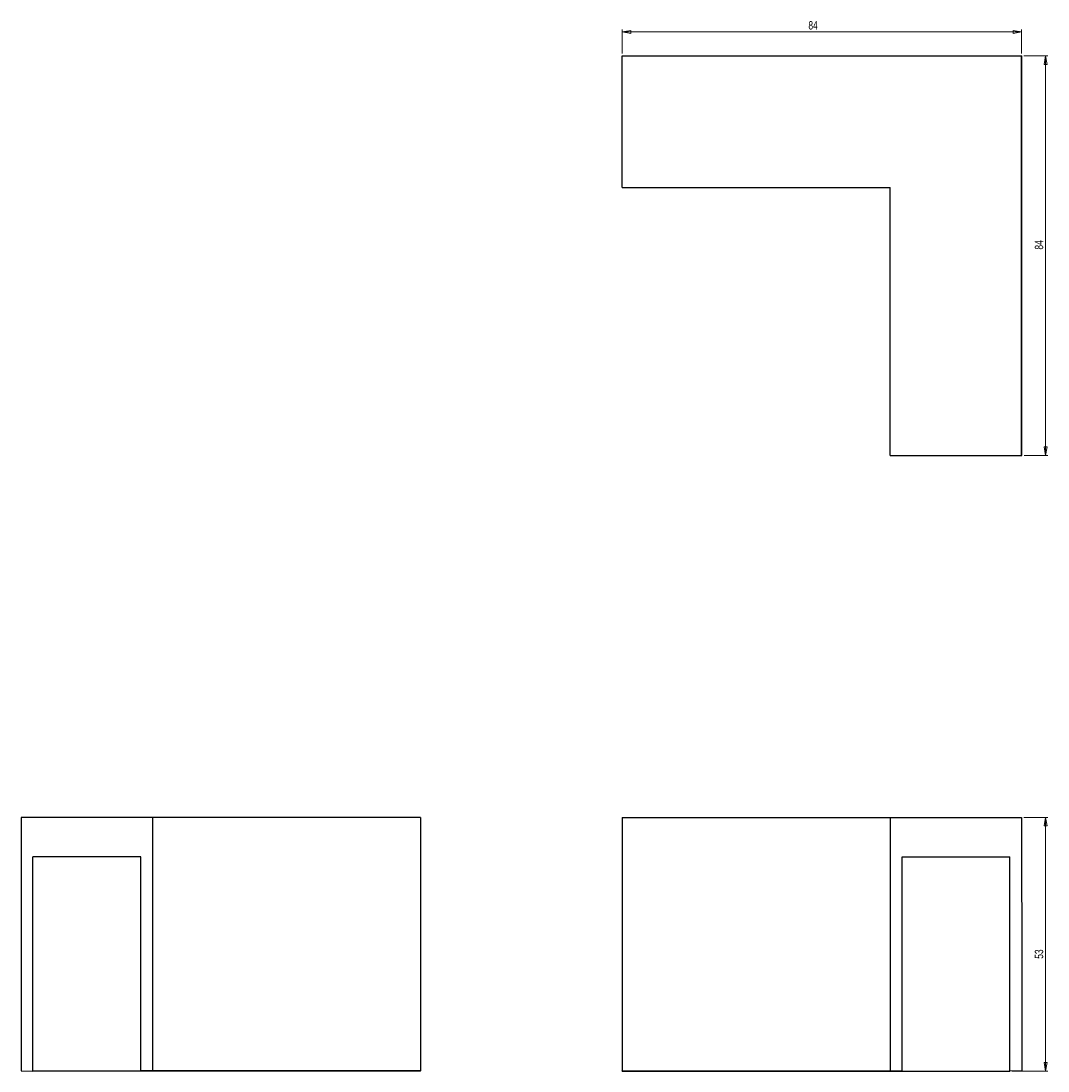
# Model space of a CAD drawing. Header units: millimetres. Extents: x 423 to 852, y 272 to 711.
import ezdxf

# ---------------------------------------------------------------- set-up
doc = ezdxf.new("R2010")
doc.units = ezdxf.units.MM
doc.styles.add('SLDTEXTSTYLE0', font='TXT', dxfattribs={"width": 0.75})
doc.dimstyles.new('SLDDIMSTYLE0', dxfattribs={"dimtxt": 3.5, "dimasz": 3.556, "dimexe": 0, "dimexo": 0.0625, "dimgap": 0.875, "dimtad": 1, "dimdec": 0, "dimlfac": 0.5, "dimrnd": 1e-09, "dimzin": 12, "dimdsep": 46, "dimtxsty": 'SLDTEXTSTYLE0', "dimblk1": 'CLOSED', "dimblk2": 'CLOSED', "dimsah": 1, "dimcen": 0.09, "dimadec": 0, "dimazin": 3, "dimtfac": 1, "dimtdec": 0, "dimtofl": 0, "dimtmove": 0, "dimatfit": 3, "dimldrblk": 'CLOSED', "dimfxl": 0, "dimfrac": 2, "dimtolj": 1, "dimtzin": 12, "dimarcsym": 0})

# ---------------------------------------------------------------- blocks, each defined once
blk = doc.blocks.new('_Closed')
at = {"color": 0, "linetype": 'ByBlock', "lineweight": -2}
for p, q in [((-1, 0.166667), (0, 0)), ((-1, 0.166667), (-1, -0.166667)), ((0, 0), (-1, -0.166667)), ((0, 0), (-1, 0))]:
    blk.add_line(p, q, dxfattribs=at)
blk = doc.blocks.new('_D')
at = {"color": 7, "linetype": 'Continuous', "lineweight": 0}
for p, q in [((842.05, 378.38), (852.09, 378.38)), ((851.09, 378.38), (851.09, 272.37)), ((837.09, 272.37), (852.09, 272.37))]:
    blk.add_line(p, q, dxfattribs=at)
at = {"color": 7, "linetype": 'Continuous', "lineweight": 18, "xscale": 3.556, "yscale": 3.556}
for p, rotation in [((851.09, 378.38, -87.48), 90.0000000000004), ((851.09, 272.37, -87.48), 270.0000000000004)]:
    blk.add_blockref('_Closed', p, dxfattribs=dict(at, rotation=rotation))
at = {"color": 7, "linetype": 'Continuous', "lineweight": 18, "insert": (846.58, 319.31), "char_height": 3.5, "attachment_point": 1, "rotation": 90, "style": 'SLDTEXTSTYLE0'}
blk.add_mtext('53', dxfattribs=at)
blk = doc.blocks.new('_D_1')
at = {"color": 7, "linetype": 'Continuous', "lineweight": 0}
for p, q in [((842.05, 696.77), (852.09, 696.77)), ((851.09, 529.77), (851.09, 696.77)), ((842.09, 529.77), (852.09, 529.77))]:
    blk.add_line(p, q, dxfattribs=at)
at = {"color": 7, "linetype": 'Continuous', "lineweight": 18, "xscale": 3.556, "yscale": 3.556}
for p, rotation in [((851.09, 696.77, 53), 90.0000000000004), ((851.09, 529.77, 53), 270.0000000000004)]:
    blk.add_blockref('_Closed', p, dxfattribs=dict(at, rotation=rotation))
at = {"color": 7, "linetype": 'Continuous', "lineweight": 18, "insert": (846.58, 615.81), "char_height": 3.5, "attachment_point": 1, "rotation": 90, "style": 'SLDTEXTSTYLE0'}
blk.add_mtext('84', dxfattribs=at)
blk = doc.blocks.new('_D_2')
at = {"color": 7, "linetype": 'Continuous', "lineweight": 0}
for p, q in [((674.05, 697.82), (674.05, 707.82)), ((674.05, 706.82), (841.05, 706.82)), ((841.05, 697.77), (841.05, 707.82))]:
    blk.add_line(p, q, dxfattribs=at)
at = {"color": 7, "linetype": 'Continuous', "lineweight": 18, "xscale": 3.556, "yscale": 3.556}
for p, rotation in [((674.05, 706.82, 53), 180.000000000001), ((841.05, 706.82, 53), 1.017777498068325e-12)]:
    blk.add_blockref('_Closed', p, dxfattribs=dict(at, rotation=rotation))
at = {"color": 7, "linetype": 'Continuous', "lineweight": 18, "insert": (751.9, 711.33), "char_height": 3.5, "attachment_point": 1, "style": 'SLDTEXTSTYLE0'}
blk.add_mtext('84', dxfattribs=at)

msp = doc.modelspace()

# ---------------------------------------------------------------- linework, layer by layer
at = {"color": 7, "linetype": 'Continuous', "lineweight": 25}
for p, q in [((674.05, 696.77), (674.05, 696.82)), ((674.05, 696.82), (841.09, 696.82)), ((674.05, 696.77), (841.05, 696.77)), ((674.05, 641.77), (674.05, 696.77)), ((841.05, 696.77), (841.09, 696.82)), ((841.05, 529.77), (841.05, 696.77)), ((841.09, 529.77), (841.09, 696.82)), ((674.05, 641.77), (786.05, 641.77)), ((786.05, 529.77), (786.05, 641.77)), ((786.05, 529.77), (841.05, 529.77)), ((841.05, 529.77), (841.09, 529.77)), ((422.69, 378.38), (422.65, 307.42)), ((477.69, 378.38), (422.69, 378.38)), ((477.69, 378.38), (477.69, 272.38)), ((589.69, 378.38), (477.69, 378.38)), ((589.69, 378.38), (589.69, 272.38)), ((674.05, 378.38), (674.05, 272.38)), ((674.05, 378.38), (786.05, 378.38)), ((786.05, 378.38), (786.05, 272.38)), ((786.05, 378.38), (841.05, 378.38)), ((841.05, 378.38), (841.09, 307.42)), ((472.69, 361.98), (427.65, 361.98)), ((427.65, 272.37), (427.65, 361.98)), ((472.69, 272.38), (472.69, 361.98)), ((791.05, 361.98), (836.09, 361.98)), ((791.05, 272.38), (791.05, 361.98)), ((836.09, 272.37), (836.09, 361.98)), ((422.65, 307.42), (422.65, 272.38)), ((841.09, 307.42), (841.09, 272.38)), ((422.65, 272.38), (427.65, 272.37)), ((589.69, 272.37), (427.65, 272.37)), ((477.69, 272.38), (472.69, 272.38)), ((589.69, 272.38), (477.69, 272.38)), ((589.69, 272.37), (589.69, 272.38)), ((674.05, 272.38), (786.05, 272.38)), ((674.05, 272.37), (674.05, 272.38)), ((674.05, 272.37), (836.09, 272.37)), ((786.05, 272.38), (791.05, 272.38)), ((841.09, 272.38), (836.09, 272.37))]:
    msp.add_line(p, q, dxfattribs=at)

# ---------------------------------------------------------------- dimensions: what is measured, and where the dimension line sits
at = {"color": 7, "linetype": 'Continuous', "lineweight": 18}
for base, p1, p2, angle, picture, middle in [((841.048041, 706.81985999), (674.048041, 696.81985999), (841.048041, 696.77447664), 0, '_D_2', (754.48285042, 706.81985999)), ((851.09342435, 696.77447664), (841.09342435, 529.77447664), (841.048041, 696.77447664), 90, '_D_1', (851.09342435, 618.39312871)), ((851.09, 272.37), (841.05, 378.38), (836.09, 272.37), 90, '_D', (851.09, 321.9))]:
    dim = msp.add_linear_dim(base=base, p1=p1, p2=p2, angle=angle, dimstyle='SLDDIMSTYLE0', dxfattribs=at)
    dim.commit()
    dim.dimension.update_dxf_attribs({"geometry": picture, "text_midpoint": middle, "dimtype": 160})

doc.saveas('drawing.dxf')
